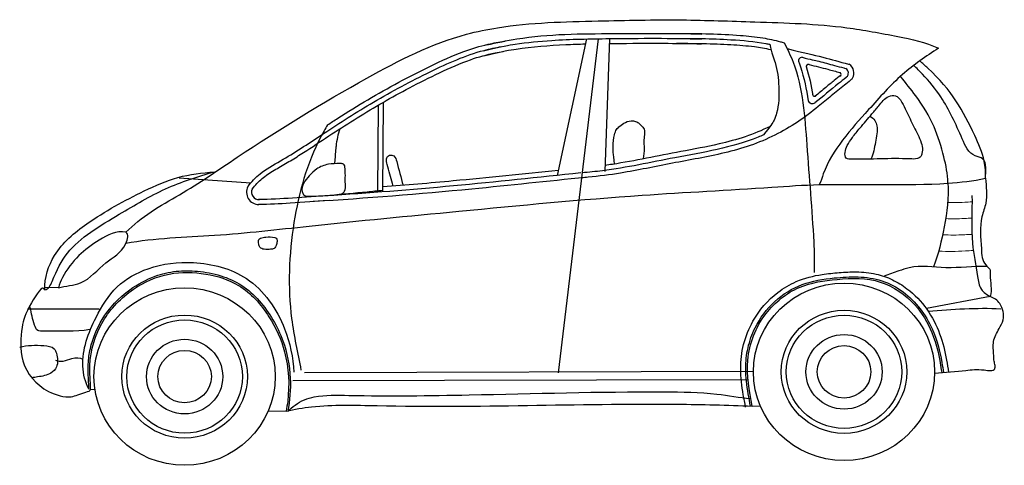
# Model space of a CAD drawing. Header units: millimetres. Extents: x 288.11 to 293.88, y 100.04 to 101.66.
# Tile 2 of 2: x 290.31 to 293.88, y 100.05 to 101.66. Entities that reach past the tile are written whole.
import ezdxf

# ---------------------------------------------------------------- set-up
doc = ezdxf.new("R2010")
doc.units = ezdxf.units.MM

msp = doc.modelspace()

# ---------------------------------------------------------------- linework, layer by layer
for p, q in [((292.3635, 101.5916), (292.2579, 101.0969)), ((292.4061, 101.5924), (292.2608, 100.3814)), ((292.4473, 101.5929), (292.4301, 101.1111)), ((291.6088, 101.3513), (291.6071, 101.0357)), ((291.6272, 101.3619), (291.6254, 101.0371)), ((290.8884, 101.0878), (291.1478, 101.0695)), ((292.1725, 101.0902), (292.1725, 101.0902)), ((290.4513, 100.6895), (290.4015, 100.6905)), ((293.8265, 100.6578), (293.595, 100.6139)), ((290.5987, 100.6124), (290.3392, 100.6124)), ((291.3424, 100.3829), (292.9686, 100.387)), ((291.3001, 100.3539), (292.949, 100.3577)), ((290.5677, 100.3224), (290.5834, 100.3204)), ((292.9642, 100.2609), (292.9938, 100.2614)), ((291.2758, 100.2423), (291.2098, 100.2412))]:
    msp.add_line(p, q)
for centre, major_axis, start_param, end_param in [((293.1453, 101.512), (-0.0133, 0), -1.5374, 0.615969), ((293.1672, 101.492), (0.00748, 0), 1.142913, 3.676631), ((293.2787, 101.4633), (-0.00748, 0), 1.903165, 4.189119), ((293.2928, 101.4681), (-0.0197, 0), 2.314211, 4.14655), ((293.2929, 101.4682), (0.0397, 0), -0.493301, 0.95349), ((293.1826, 101.3745), (-0.0176, 0), 0.420395, 2.130156), ((293.1902, 101.391), (-0.00748, 0), -0.220606, 2.648993), ((291.1785, 101.0364), (-0.0462, 0), -0.454485, 1.53805), ((291.1783, 101.0365), (0.0278, 0), 2.731653, 4.735575), ((290.9081, 100.3677), (-0.3282, 0), 3.141593, 9.424778), ((293.2968, 100.3849), (-0.3282, 0), 3.141593, 9.424778), ((293.2968, 100.3849), (-0.1381, 0), 3.141593, 9.424778), ((290.9081, 100.3677), (-0.0969, 0), 3.141593, 9.424778), ((293.2968, 100.3849), (-0.0969, 0), 3.141593, 9.424778)]:
    msp.add_ellipse(centre, major_axis=major_axis, ratio=0.98, start_param=start_param, end_param=end_param)
for centre, major_axis in [((290.9081, 100.3677), (0.2276, 0)), ((290.9081, 100.3677), (0.2093, 0)), ((293.2968, 100.3849), (0.2276, 0)), ((293.2968, 100.3849), (0.2093, 0)), ((290.9081, 100.3677), (0.1381, 0))]:
    msp.add_ellipse(centre, major_axis=major_axis, ratio=0.98)
for points, knots in [([(290.6948, 100.8908), (290.7233, 100.9179), (290.7852, 100.9684), (290.9285, 101.0464), (291.1806, 101.2213), (291.5186, 101.4285), (291.8369, 101.5924), (292.1237, 101.6504), (292.3858, 101.6566), (292.6965, 101.6634), (292.9967, 101.6522), (293.2598, 101.6452), (293.4797, 101.6028), (293.5929, 101.5808), (293.6384, 101.558)], [0, 0, 0, 0, 0.119131, 0.239757, 0.490836, 1.044473, 1.440031, 1.55491, 1.920169, 2.223245, 2.48758, 2.822001, 3.008836, 3.16219, 3.16219, 3.16219, 3.16219]), ([(292.0019, 101.5703), (292.0384, 101.5779), (292.1892, 101.6104), (292.4521, 101.6104), (292.6752, 101.6126), (292.782, 101.6094)], [0, 0, 0, 0, 0.1118983, 0.4624155, 0.7828087, 0.7828087, 0.7828087, 0.7828087]), ([(291.4257, 101.28), (291.438, 101.2881), (291.4503, 101.296), (291.4986, 101.327), (291.535, 101.3495), (291.6454, 101.415), (291.7208, 101.4555), (291.8377, 101.5122), (291.8779, 101.5305), (291.9481, 101.5563), (291.9774, 101.5654), (292.0272, 101.577), (292.0473, 101.5807), (292.0675, 101.5837)], [6.651609, 6.651609, 6.651609, 6.651609, 7.373477, 7.373477, 9.479841, 9.479841, 13.692567, 13.692567, 15.829345, 15.829345, 17.302195, 17.302195, 18.281355, 18.281355, 18.281355, 18.281355]), ([(291.9909, 101.5486), (292.0614, 101.5658), (292.0832, 101.5695), (292.1491, 101.5791), (292.1934, 101.5834), (292.3071, 101.5909), (292.3768, 101.5921), (292.5585, 101.5942), (292.6701, 101.5948), (292.7814, 101.5915)], [0, 0, 0, 0, 1.107013, 1.107013, 3.32104, 3.32104, 6.759043, 6.759043, 12.26144, 12.26144, 12.26144, 12.26144]), ([(292.668, 101.6114), (292.6762, 101.6115), (292.6845, 101.6116), (292.732, 101.6118), (292.7713, 101.6113), (292.8476, 101.609), (292.8845, 101.6074), (292.9486, 101.6027), (292.9756, 101.5999), (293.024, 101.5918), (293.0453, 101.5869), (293.0708, 101.5804), (293.0756, 101.5792), (293.0803, 101.578)], [28.099253, 28.099253, 28.099253, 28.099253, 28.501755, 28.501755, 30.425039, 30.425039, 32.232632, 32.232632, 33.536355, 33.536355, 34.582261, 34.582261, 34.822256, 34.822256, 34.822256, 34.822256]), ([(292.6756, 101.5936), (292.7461, 101.5942), (292.8591, 101.5921), (292.9771, 101.5828), (293.0233, 101.5733), (293.028, 101.5723)], [29.068197, 29.068197, 29.068197, 29.068197, 32.534609, 34.629474, 34.863585, 34.863585, 34.863585, 34.863585]), ([(293.0803, 101.578), (293.0917, 101.5549), (293.1471, 101.4394), (293.1615, 101.1892), (293.1842, 100.9366), (293.1902, 100.7819), (293.188, 100.7453)], [0.003956, 0.003956, 0.003956, 0.003956, 0.0822629, 0.3928499, 0.7529549, 0.8652336, 0.8652336, 0.8652336, 0.8652336]), ([(291.137, 101.0563), (291.1386, 101.0584), (291.1539, 101.0775), (291.1926, 101.1162), (291.2909, 101.1675), (291.4217, 101.2573), (291.5967, 101.3683), (291.7892, 101.4715), (291.9451, 101.5414), (292.0348, 101.5602), (292.0562, 101.5638)], [1.454341, 1.454341, 1.454341, 1.454341, 1.583676, 2.671543, 4.147363, 7.021095, 10.53676, 14.387268, 17.832138, 18.89709, 18.89709, 18.89709, 18.89709]), ([(291.1525, 101.0468), (291.1592, 101.0555), (291.1644, 101.0618), (291.1818, 101.0802), (291.1952, 101.0912), (291.2242, 101.1112), (291.2399, 101.1202), (291.2718, 101.1385), (291.288, 101.1479), (291.3194, 101.1672), (291.3349, 101.1771), (291.381, 101.2071), (291.4112, 101.2275), (291.4721, 101.2673), (291.5027, 101.2869), (291.5953, 101.3443), (291.658, 101.3804), (291.7584, 101.4333), (291.795, 101.4518), (291.8689, 101.4868), (291.9062, 101.5031), (291.9732, 101.5267), (292.0026, 101.535), (292.0426, 101.5432), (292.0525, 101.545), (292.0624, 101.5466)], [0.670087, 0.670087, 0.670087, 0.670087, 1.117002, 1.117002, 2.036133, 2.036133, 2.955263, 2.955263, 3.857856, 3.857856, 4.76045, 4.76045, 6.565636, 6.565636, 8.370823, 8.370823, 11.981196, 11.981196, 14.010678, 14.010678, 16.04016, 16.04016, 17.595319, 17.595319, 18.102343, 18.102343, 18.102343, 18.102343]), ([(291.9917, 101.5299), (292.065, 101.5482), (292.0867, 101.5519), (292.1678, 101.5636), (292.2279, 101.5684), (292.3122, 101.5722), (292.3359, 101.573), (292.3597, 101.5736)], [0, 0, 0, 0, 1.120144, 1.120144, 4.144161, 4.144161, 5.322462, 5.322462, 5.322462, 5.322462]), ([(292.4467, 101.575), (292.4528, 101.5751), (292.4589, 101.5751), (292.5241, 101.5758), (292.5831, 101.5762), (292.6884, 101.5756), (292.7347, 101.575), (292.7809, 101.5736)], [6.755386, 6.755386, 6.755386, 6.755386, 7.056185, 7.056185, 9.968209, 9.968209, 12.26144, 12.26144, 12.26144, 12.26144]), ([(292.6756, 101.5756), (292.7126, 101.576), (292.7495, 101.5758), (292.82, 101.5742), (292.8535, 101.5729), (292.9158, 101.5694), (292.9442, 101.5673), (292.992, 101.5611), (293.0114, 101.5577), (293.0314, 101.5531), (293.0319, 101.553), (293.0324, 101.5529)], [28.217632, 28.217632, 28.217632, 28.217632, 30.044339, 30.044339, 31.703467, 31.703467, 33.12476, 33.12476, 34.135144, 34.135144, 34.16036, 34.16036, 34.16036, 34.16036]), ([(293.028, 101.5723), (293.0344, 101.5402), (293.0536, 101.4954), (293.0628, 101.4165), (293.0605, 101.3443), (293.0442, 101.2958), (293.0305, 101.2753), (293.0055, 101.2437)], [0.115997, 0.115997, 0.115997, 0.115997, 1.006469, 2.496721, 4.102121, 4.543577, 5.089283, 5.089283, 5.089283, 5.089283]), ([(293.0907, 101.5567), (293.1508, 101.5415), (293.2175, 101.5275), (293.2817, 101.5083), (293.3149, 101.5001), (293.3158, 101.4999)], [36.3563, 36.3563, 36.3563, 36.3563, 38.108044, 39.690555, 39.735886, 39.735886, 39.735886, 39.735886]), ([(293.6384, 101.558), (293.5934, 101.5285), (293.4995, 101.4639), (293.363, 101.3084), (293.2443, 101.1804), (293.213, 101.076), (293.2073, 101.0634)], [0, 0, 0, 0, 0.1623224, 0.3408762, 0.6298923, 0.6720827, 0.6720827, 0.6720827, 0.6720827]), ([(293.1448, 101.525), (293.1763, 101.5175), (293.191, 101.5141), (293.2244, 101.5059), (293.2429, 101.5008), (293.273, 101.4925), (293.2841, 101.4895), (293.2974, 101.486), (293.2993, 101.4855), (293.3034, 101.4844)], [36.340066, 36.340066, 36.340066, 36.340066, 37.089207, 37.089207, 38.06723, 38.06723, 38.631975, 38.631975, 38.722148, 38.722148, 38.722148, 38.722148]), ([(293.8098, 101.0864), (293.8098, 101.107), (293.8064, 101.1612), (293.743, 101.3045), (293.6823, 101.4152), (293.5806, 101.5031), (293.5712, 101.5121)], [0, 0, 0, 0, 1.038226, 2.702447, 7.638922, 8.189551, 8.189551, 8.189551, 8.189551]), ([(293.1344, 101.5045), (293.1361, 101.4998), (293.1377, 101.4951), (293.1522, 101.4501), (293.1606, 101.4089), (293.1666, 101.3675)], [1.389297, 1.389297, 1.389297, 1.389297, 1.630469, 1.630469, 3.687151, 3.687151, 3.687151, 3.687151]), ([(293.1703, 101.4987), (293.1933, 101.4933), (293.2156, 101.4878), (293.2525, 101.4778), (293.2673, 101.4737), (293.2825, 101.4696)], [36.570131, 36.570131, 36.570131, 36.570131, 37.750079, 37.750079, 38.49828, 38.49828, 38.49828, 38.49828]), ([(293.8098, 101.0864), (293.8088, 101.1102), (293.8194, 101.1579), (293.7514, 101.1682), (293.711, 101.2623), (293.6646, 101.3654), (293.5958, 101.4501), (293.5598, 101.4854), (293.5492, 101.4957)], [0, 0, 0, 0, 1.195453, 1.673346, 2.962423, 5.804741, 7.5733, 8.309348, 8.309348, 8.309348, 8.309348]), ([(293.3278, 101.4498), (293.3256, 101.4475), (293.3234, 101.4452), (293.3135, 101.4359), (293.3056, 101.4296), (293.2897, 101.4171), (293.2819, 101.4111), (293.2662, 101.3984), (293.2585, 101.392), (293.2351, 101.3725), (293.2195, 101.3592), (293.1796, 101.3267), (293.1545, 101.3077), (293.1021, 101.2731), (293.0748, 101.2573), (293.0175, 101.2286), (292.9874, 101.216), (292.9262, 101.1949), (292.8951, 101.1862), (292.8011, 101.1636), (292.7376, 101.153), (292.6126, 101.1288), (292.5502, 101.1157), (292.4482, 101.099), (292.409, 101.0939), (292.3616, 101.0894), (292.3536, 101.0887), (292.3456, 101.088)], [39.715567, 39.715567, 39.715567, 39.715567, 39.857469, 39.857469, 40.330798, 40.330798, 40.836999, 40.836999, 41.343199, 41.343199, 42.3556, 42.3556, 43.869372, 43.869372, 45.383144, 45.383144, 46.947845, 46.947845, 48.512545, 48.512545, 51.641947, 51.641947, 54.771348, 54.771348, 56.697578, 56.697578, 57.091969, 57.091969, 57.091969, 57.091969]), ([(293.3062, 101.4539), (293.3055, 101.4533), (293.296, 101.4447), (293.2563, 101.4148), (293.2197, 101.3827), (293.1912, 101.3595)], [40.75536, 40.75536, 40.75536, 40.75536, 40.801639, 41.390252, 43.215828, 43.215828, 43.215828, 43.215828]), ([(293.2852, 101.4597), (293.2777, 101.4534), (293.2694, 101.4472), (293.2509, 101.4326), (293.2409, 101.4244), (293.2181, 101.4054), (293.2053, 101.3946), (293.1926, 101.384)], [40.107976, 40.107976, 40.107976, 40.107976, 40.622102, 40.622102, 41.257435, 41.257435, 42.08511, 42.08511, 42.08511, 42.08511]), ([(293.6727, 101.0705), (293.6727, 101.102), (293.6579, 101.1709), (293.6257, 101.2796), (293.5666, 101.3759), (293.5196, 101.4324), (293.5015, 101.4563)], [0, 0, 0, 0, 0.0965938, 0.2133158, 0.3454664, 0.4366045, 0.4366045, 0.4366045, 0.4366045]), ([(293.3254, 101.1559), (293.3185, 101.1563), (293.3002, 101.1548), (293.2989, 101.1836), (293.3088, 101.2078), (293.3281, 101.2375), (293.3594, 101.2744), (293.3915, 101.3126), (293.4252, 101.3514), (293.4482, 101.383), (293.4802, 101.3889), (293.4977, 101.3778), (293.5082, 101.3571), (293.5279, 101.323), (293.5478, 101.2726), (293.5742, 101.2281), (293.5821, 101.1935), (293.579, 101.1768), (293.5757, 101.1641), (293.5582, 101.1554), (293.4737, 101.1609), (293.3947, 101.1542), (293.3245, 101.1559)], [0, 0, 0, 0, 0.0209088, 0.0428449, 0.0691629, 0.1049295, 0.1482658, 0.2169167, 0.2554985, 0.3057256, 0.330057, 0.3437248, 0.3650745, 0.399504, 0.4643834, 0.5292628, 0.5573593, 0.5691283, 0.5815924, 0.5952603, 0.6230834, 0.8335657, 0.8335657, 0.8335657, 0.8335657]), ([(292.4649, 101.1381), (292.4611, 101.1777), (292.4585, 101.2041), (292.463, 101.237), (292.4709, 101.2632), (292.4861, 101.2777), (292.5051, 101.2913), (292.5294, 101.2971), (292.5495, 101.2908), (292.56, 101.2792), (292.573, 101.2689), (292.5759, 101.2478), (292.57, 101.2243), (292.5741, 101.1926), (292.5718, 101.1697), (292.5691, 101.1566)], [0.223638, 0.223638, 0.223638, 0.223638, 0.825467, 1.548655, 1.891688, 2.161841, 2.568528, 3.050928, 3.32633, 3.553355, 3.823508, 4.119871, 4.549682, 5.038332, 5.702038, 5.702038, 5.702038, 5.702038]), ([(293.3905, 101.3112), (293.3975, 101.3072), (293.4102, 101.2982), (293.4202, 101.2636), (293.4103, 101.2181), (293.4029, 101.1743), (293.3938, 101.1561)], [0.058184, 0.058184, 0.058184, 0.058184, 0.450682, 0.786475, 1.787875, 2.81012, 2.81012, 2.81012, 2.81012]), ([(291.4257, 101.28), (291.4177, 101.2655), (291.3551, 101.1566), (291.2903, 100.9195), (291.2787, 100.6289), (291.3175, 100.4532), (291.3297, 100.3912)], [0.503346, 0.503346, 0.503346, 0.503346, 1.333929, 6.773343, 12.598909, 15.76788, 15.76788, 15.76788, 15.76788]), ([(291.4708, 101.2658), (291.463, 101.2458), (291.457, 101.2129), (291.4542, 101.1799), (291.4515, 101.1395)], [0, 0, 0, 0, 1.071652, 1.659521, 1.659521, 1.659521, 1.659521]), ([(293.0288, 101.2745), (292.9997, 101.26), (292.9697, 101.2476), (292.9079, 101.2269), (292.8762, 101.2184), (292.7985, 101.2004), (292.7521, 101.1919), (292.6639, 101.1754), (292.6223, 101.167), (292.54, 101.1509), (292.499, 101.1433), (292.4489, 101.1357), (292.4399, 101.1344), (292.4308, 101.1332)], [45.404805, 45.404805, 45.404805, 45.404805, 47.051303, 47.051303, 48.702616, 48.702616, 51.021512, 51.021512, 53.090962, 53.090962, 55.160411, 55.160411, 55.615115, 55.615115, 55.615115, 55.615115]), ([(293.0055, 101.2437), (292.9989, 101.2408), (292.8971, 101.198), (292.6975, 101.1663), (292.4854, 101.1197), (292.3724, 101.1083), (292.3477, 101.1062)], [46.827389, 46.827389, 46.827389, 46.827389, 47.178099, 52.283689, 56.657804, 57.877957, 57.877957, 57.877957, 57.877957]), ([(291.663, 101.058), (291.6622, 101.0611), (291.6553, 101.0871), (291.6479, 101.1197), (291.6361, 101.1558), (291.6484, 101.1733), (291.6708, 101.1685), (291.6818, 101.1253), (291.6917, 101.0889), (291.6997, 101.061)], [2.072241, 2.072241, 2.072241, 2.072241, 2.233274, 3.432423, 3.779015, 4.054387, 4.316136, 4.700718, 6.112853, 6.112853, 6.112853, 6.112853]), ([(291.4702, 101.1399), (291.4565, 101.1398), (291.4274, 101.1394), (291.3868, 101.1243), (291.3539, 101.0904), (291.3262, 101.0553), (291.3407, 101.0203), (291.3947, 101.023), (291.436, 101.0235), (291.4791, 101.0296), (291.4921, 101.0436), (291.4888, 101.0791), (291.4918, 101.1084), (291.4878, 101.1356), (291.4819, 101.1387), (291.4764, 101.1404), (291.4725, 101.1394), (291.4702, 101.1395)], [0, 0, 0, 0, 0.041244, 0.0870817, 0.1241985, 0.1876764, 0.2011875, 0.2287039, 0.3257587, 0.3424664, 0.3538467, 0.3800469, 0.4435288, 0.451968, 0.4573222, 0.4623176, 0.469083, 0.469083, 0.469083, 0.469083]), ([(292.2618, 101.1153), (292.1347, 101.102), (292.0078, 101.0887), (291.7958, 101.0689), (291.7107, 101.0616), (291.6255, 101.0551)], [1.31726, 1.31726, 1.31726, 1.31726, 7.606056, 7.606056, 11.817984, 11.817984, 11.817984, 11.817984]), ([(290.4015, 100.6825), (290.4006, 100.7256), (290.4313, 100.8249), (290.5719, 100.9419), (290.728, 101.0262), (290.8829, 101.0967), (290.9716, 101.1058), (291.0163, 101.1103)], [0, 0, 0, 0, 0.1317813, 0.2969602, 0.5382757, 0.669929, 0.8038205, 0.8038205, 0.8038205, 0.8038205]), ([(290.4015, 100.6825), (290.415, 100.6828), (290.4411, 100.7435), (290.4916, 100.8503), (290.6617, 100.95), (290.834, 101.0534), (290.956, 101.0934), (291.0163, 101.1103)], [0, 0, 0, 0, 0.0403329, 0.1588723, 0.3954719, 0.5876315, 0.7758481, 0.7758481, 0.7758481, 0.7758481]), ([(292.3436, 101.1058), (292.1897, 101.0898), (292.036, 101.0733), (291.7282, 101.0446), (291.5742, 101.0324), (291.4044, 101.0219), (291.3889, 101.021), (291.3734, 101.0201)], [0, 0, 0, 0, 7.612741, 7.612741, 15.225482, 15.225482, 15.992667, 15.992667, 15.992667, 15.992667]), ([(292.3604, 101.0898), (292.2231, 101.0756), (291.8951, 101.0398), (291.5661, 101.0133), (291.3744, 101.0022)], [0, 0, 0, 0, 0.414129, 0.9900795, 0.9900795, 0.9900795, 0.9900795]), ([(293.2073, 101.0634), (293.3623, 101.0677), (293.5639, 101.0551), (293.7647, 101.0769), (293.8098, 101.0864)], [0, 0, 0, 0, 0.4654365, 0.6037119, 0.6037119, 0.6037119, 0.6037119]), ([(293.8098, 101.0864), (293.8113, 101.0564), (293.8189, 101.0083), (293.785, 100.9269), (293.7943, 100.852), (293.7964, 100.78), (293.8277, 100.7583), (293.8243, 100.7156), (293.8333, 100.6833), (293.8265, 100.6578)], [0, 0, 0, 0, 0.0917005, 0.1438126, 0.2622509, 0.3245734, 0.345919, 0.3660907, 0.4467861, 0.4467861, 0.4467861, 0.4467861]), ([(290.6949, 100.8511), (290.8007, 100.8709), (291.0245, 100.8752), (291.4254, 100.9219), (291.9417, 100.9707), (292.4998, 101.025), (292.9359, 101.0462), (293.1498, 101.0623), (293.2073, 101.0634)], [0, 0, 0, 0, 0.322968, 0.667401, 1.211841, 1.87885, 2.349501, 2.521936, 2.521936, 2.521936, 2.521936]), ([(291.6255, 101.0422), (291.6068, 101.0403), (291.4981, 101.0293), (291.3485, 101.0165), (291.217, 101.0099), (291.1761, 101.0092)], [69.770525, 69.770525, 69.770525, 69.770525, 70.691484, 75.148613, 77.161943, 77.161943, 77.161943, 77.161943]), ([(293.6727, 101.0705), (293.6774, 101.017), (293.6628, 100.9136), (293.6387, 100.8114), (293.6205, 100.7651)], [0, 0, 0, 0, 2.694781, 5.189047, 5.189047, 5.189047, 5.189047]), ([(291.432, 101.0061), (291.3849, 101.0022), (291.3378, 100.9988), (291.2524, 100.9937), (291.2141, 100.9919), (291.1757, 100.9913)], [72.135177, 72.135177, 72.135177, 72.135177, 74.455021, 74.455021, 76.32644, 76.32644, 76.32644, 76.32644]), ([(293.7601, 101.024), (293.7613, 100.9663), (293.754, 100.8666), (293.7772, 100.7566), (293.7869, 100.6826), (293.8144, 100.6646), (293.8265, 100.6578)], [0, 0, 0, 0, 0.1766396, 0.3004032, 0.3505857, 0.392296, 0.392296, 0.392296, 0.392296]), ([(290.6948, 100.8908), (290.6623, 100.8976), (290.5974, 100.8648), (290.5209, 100.8082), (290.4733, 100.7451), (290.4538, 100.7025), (290.4513, 100.6895)], [0, 0, 0, 0, 0.0998597, 0.1936437, 0.2942406, 0.3347423, 0.3347423, 0.3347423, 0.3347423]), ([(290.4513, 100.6895), (290.4773, 100.6971), (290.548, 100.6977), (290.6153, 100.7853), (290.6893, 100.8183), (290.707, 100.8844), (290.6948, 100.8908)], [0, 0, 0, 0, 0.0813915, 0.1993861, 0.3013782, 0.3428258, 0.3428258, 0.3428258, 0.3428258]), ([(291.1775, 100.8652), (291.1779, 100.8672), (291.1882, 100.8711), (291.2057, 100.8744), (291.2259, 100.8749), (291.2413, 100.8697), (291.244, 100.8591), (291.241, 100.8466), (291.235, 100.8306), (291.2158, 100.8287), (291.1991, 100.8274), (291.1793, 100.8337), (291.1769, 100.8497), (291.1742, 100.8602), (291.1772, 100.8649)], [0, 0, 0, 0, 0.0061977, 0.0271784, 0.0588362, 0.0646595, 0.0732874, 0.0883098, 0.1057915, 0.1185724, 0.1415123, 0.1593951, 0.1717371, 0.1887726, 0.1887726, 0.1887726, 0.1887726]), ([(290.5616, 100.3223), (290.5476, 100.3473), (290.5262, 100.4387), (290.5759, 100.5694), (290.6538, 100.6995), (290.7847, 100.7718), (290.9516, 100.7919), (291.1558, 100.7393), (291.2748, 100.5644), (291.301, 100.4367), (291.304, 100.3832)], [0, 0, 0, 0, 0.087564, 0.274202, 0.410254, 0.541819, 0.706991, 0.90775, 1.139499, 1.30367, 1.30367, 1.30367, 1.30367]), ([(293.8144, 100.7664), (293.7648, 100.7682), (293.6719, 100.7545), (293.5621, 100.7744), (293.4897, 100.7488), (293.4592, 100.738), (293.4416, 100.7311)], [0, 0, 0, 0, 2.439309, 4.614118, 5.270614, 6.196966, 6.196966, 6.196966, 6.196966]), ([(290.5616, 100.3223), (290.5613, 100.3338), (290.5606, 100.3455), (290.5589, 100.3756), (290.5581, 100.3943), (290.5599, 100.4318), (290.5626, 100.4506), (290.5751, 100.506), (290.5897, 100.5418), (290.6352, 100.6167), (290.6697, 100.6534), (290.7383, 100.703), (290.7692, 100.7197), (290.8263, 100.7404), (290.8518, 100.7464), (290.9033, 100.7521), (290.9294, 100.752), (290.9836, 100.7467), (291.0117, 100.7414), (291.0658, 100.7248), (291.0918, 100.7133), (291.1386, 100.6826), (291.1596, 100.6636), (291.1971, 100.6211), (291.2136, 100.5976), (291.2423, 100.549), (291.2544, 100.5236), (291.2799, 100.4542), (291.2887, 100.4083), (291.2926, 100.3214), (291.2894, 100.2808), (291.2818, 100.2412)], [0, 0, 0, 0, 0.587582, 0.587582, 1.511986, 1.511986, 2.436389, 2.436389, 4.285196, 4.285196, 6.696849, 6.696849, 8.371078, 8.371078, 9.622668, 9.622668, 10.874257, 10.874257, 12.234135, 12.234135, 13.594013, 13.594013, 14.953891, 14.953891, 16.333205, 16.333205, 17.712519, 17.712519, 19.989628, 19.989628, 21.989849, 21.989849, 21.989849, 21.989849]), ([(290.5677, 100.3224), (290.5669, 100.351), (290.5581, 100.435), (290.6002, 100.5727), (290.7114, 100.6884), (290.8479, 100.7489), (290.9839, 100.746), (291.1202, 100.7032), (291.2174, 100.5931), (291.2832, 100.4472), (291.2894, 100.3254), (291.2781, 100.2542), (291.2758, 100.2423)], [0, 0, 0, 0, 0.087412, 0.257763, 0.419369, 0.560854, 0.693447, 0.819251, 0.978803, 1.12019, 1.303726, 1.340796, 1.340796, 1.340796, 1.340796]), ([(292.9402, 100.2566), (292.9374, 100.2716), (292.9345, 100.2868), (292.9268, 100.3328), (292.9227, 100.3642), (292.9223, 100.4256), (292.9257, 100.4555), (292.9407, 100.5136), (292.952, 100.5418), (292.9894, 100.6085), (293.0203, 100.6446), (293.0778, 100.6885), (293.1002, 100.7018), (293.1541, 100.7252), (293.1859, 100.7329), (293.2382, 100.7411), (293.2586, 100.7432), (293.2998, 100.7465), (293.3206, 100.7475), (293.3654, 100.7467), (293.3893, 100.7445), (293.4331, 100.7347), (293.453, 100.7278), (293.4905, 100.7098), (293.5082, 100.6988), (293.5526, 100.6651), (293.5768, 100.6396), (293.6161, 100.584), (293.6315, 100.5538), (293.6546, 100.4916), (293.6624, 100.4595), (293.6708, 100.4131), (293.673, 100.3987), (293.6749, 100.3843)], [0.550319, 0.550319, 0.550319, 0.550319, 1.310137, 1.310137, 2.829774, 2.829774, 4.216532, 4.216532, 5.603291, 5.603291, 7.711836, 7.711836, 8.887628, 8.887628, 10.390567, 10.390567, 11.358738, 11.358738, 12.326909, 12.326909, 13.424204, 13.424204, 14.358728, 14.358728, 15.293252, 15.293252, 16.86738, 16.86738, 18.441508, 18.441508, 20.015636, 20.015636, 20.72444, 20.72444, 20.72444, 20.72444]), ([(292.9582, 100.2599), (292.9554, 100.2749), (292.9525, 100.29), (292.9449, 100.3355), (292.9409, 100.3662), (292.9406, 100.422), (292.9432, 100.4473), (292.9547, 100.4969), (292.9634, 100.5212), (292.9922, 100.5797), (293.0163, 100.6122), (293.0746, 100.6663), (293.1088, 100.6878), (293.1823, 100.715), (293.2215, 100.7213), (293.2899, 100.7281), (293.3192, 100.73), (293.3773, 100.728), (293.406, 100.724), (293.461, 100.7058), (293.487, 100.6918), (293.5339, 100.657), (293.5548, 100.6363), (293.59, 100.591), (293.6045, 100.5664), (293.6335, 100.5016), (293.6441, 100.4602), (293.6533, 100.4065), (293.6551, 100.3945), (293.6567, 100.3825)], [0.550319, 0.550319, 0.550319, 0.550319, 1.312906, 1.312906, 2.838081, 2.838081, 4.081051, 4.081051, 5.324021, 5.324021, 7.230152, 7.230152, 9.136283, 9.136283, 11.042415, 11.042415, 12.439297, 12.439297, 13.83618, 13.83618, 15.233063, 15.233063, 16.624068, 16.624068, 18.015073, 18.015073, 20.115065, 20.115065, 20.716514, 20.716514, 20.716514, 20.716514]), ([(292.9642, 100.2609), (292.9539, 100.316), (292.9318, 100.4321), (292.9957, 100.5972), (293.1259, 100.701), (293.2765, 100.724), (293.4303, 100.727), (293.5538, 100.641), (293.6246, 100.523), (293.6434, 100.4348), (293.6501, 100.3852), (293.6505, 100.3819)], [0.550319, 0.550319, 0.550319, 0.550319, 3.344446, 6.377076, 8.907997, 11.202469, 13.777961, 16.244811, 18.209994, 20.549412, 20.714608, 20.714608, 20.714608, 20.714608]), ([(290.4015, 100.682), (290.395, 100.7034), (290.3344, 100.6077), (290.316, 100.5473), (290.3073, 100.4102), (290.3889, 100.3158), (290.4925, 100.2853), (290.5334, 100.3078), (290.5682, 100.3158), (290.5677, 100.3224)], [0, 0, 0, 0, 0.0683921, 0.1647218, 0.2887583, 0.4349621, 0.5191201, 0.5753257, 0.5956629, 0.5956629, 0.5956629, 0.5956629]), ([(293.625, 100.3799), (293.6635, 100.3838), (293.7257, 100.3883), (293.7888, 100.3961), (293.8434, 100.385), (293.8445, 100.4099), (293.8392, 100.425), (293.8396, 100.4544), (293.8329, 100.4958), (293.8559, 100.5369), (293.88, 100.5798), (293.8695, 100.6311), (293.84, 100.6532), (293.8265, 100.6578)], [0.515112, 0.515112, 0.515112, 0.515112, 2.383682, 3.470056, 4.101977, 4.299835, 4.569329, 4.919372, 5.755206, 6.611209, 7.186195, 8.193339, 8.898271, 8.898271, 8.898271, 8.898271]), ([(290.5649, 100.5379), (290.5104, 100.5275), (290.4524, 100.5361), (290.3731, 100.5308), (290.3585, 100.57), (290.3527, 100.5964), (290.3505, 100.618)], [0, 0, 0, 0, 0.1665427, 0.1892871, 0.2120145, 0.2783521, 0.2783521, 0.2783521, 0.2783521]), ([(290.311, 100.4743), (290.3391, 100.4822), (290.3789, 100.482), (290.4341, 100.4768), (290.4482, 100.4422), (290.4517, 100.4069), (290.4201, 100.3728), (290.3855, 100.3682), (290.3616, 100.3644), (290.3546, 100.3632)], [0, 0, 0, 0, 1.437296, 2.066558, 2.376684, 3.208671, 3.700228, 4.52004, 4.86638, 4.86638, 4.86638, 4.86638]), ([(290.4408, 100.4274), (290.4575, 100.4169), (290.4927, 100.4345), (290.5289, 100.4379), (290.5398, 100.4305)], [0, 0, 0, 0, 0.05951146, 0.09935692, 0.09935692, 0.09935692, 0.09935692]), ([(291.2818, 100.2412), (291.2962, 100.2568), (291.3304, 100.2825), (291.4046, 100.3023), (291.6078, 100.2958), (292.0286, 100.3017), (292.4729, 100.3153), (292.8149, 100.3109), (292.9176, 100.292), (292.9592, 100.288)], [0, 0, 0, 0, 1.253053, 1.892883, 3.974959, 11.123424, 22.715519, 25.841711, 27.87728, 27.87728, 27.87728, 27.87728]), ([(291.2758, 100.2423), (291.3064, 100.2494), (291.4144, 100.2682), (291.8914, 100.2509), (292.4204, 100.2749), (292.8735, 100.2646), (292.9642, 100.2609)], [0, 0, 0, 0, 1.546767, 5.433311, 23.269905, 27.731379, 27.731379, 27.731379, 27.731379])]:
    msp.add_open_spline(points, degree=3, knots=knots)
for points in [[(293.1597, 101.4916), (293.1705, 101.4572), (293.1781, 101.4222), (293.1838, 101.3872)], [(293.8646, 100.6125), (293.7771, 100.6169), (293.6893, 100.6109), (293.6017, 100.6041)]]:
    msp.add_open_spline(points, degree=3)
at = {"lineweight": 0}
for points, knots in [([(293.7603, 101.0011), (293.7511, 101.0007), (293.7426, 101.0002), (293.7053, 100.9982), (293.6919, 100.9981), (293.6725, 100.9987)], [0.724701, 0.724701, 0.724701, 0.724701, 1.086005, 1.086005, 2.451086, 2.451086, 2.451086, 2.451086]), ([(293.7597, 100.9422), (293.7508, 100.9418), (293.7424, 100.9413), (293.7049, 100.9392), (293.688, 100.9393), (293.665, 100.9402)], [0.768215, 0.768215, 0.768215, 0.768215, 1.142931, 1.142931, 2.569347, 2.569347, 2.569347, 2.569347]), ([(293.7601, 100.8833), (293.7513, 100.883), (293.7429, 100.8825), (293.7034, 100.8802), (293.6819, 100.8806), (293.654, 100.8818)], [0.801477, 0.801477, 0.801477, 0.801477, 1.193153, 1.193153, 2.739534, 2.739534, 2.739534, 2.739534]), ([(293.7651, 100.8247), (293.7552, 100.8243), (293.7456, 100.8237), (293.7016, 100.8213), (293.6738, 100.8206), (293.6397, 100.8228)], [0.767237, 0.767237, 0.767237, 0.767237, 1.228811, 1.228811, 2.930441, 2.930441, 2.930441, 2.930441])]:
    msp.add_open_spline(points, degree=3, knots=knots, dxfattribs=at)

doc.saveas('drawing.dxf')
